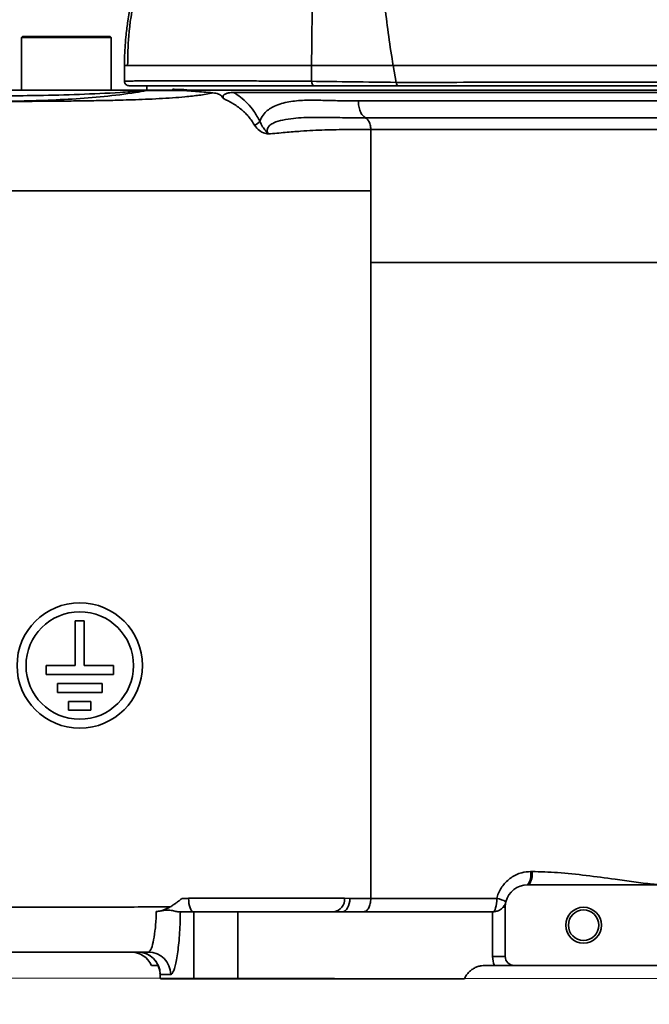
# Model space of a CAD drawing. Header units: millimetres. Extents: x -7686 to -856, y -458 to 6140.
# Tile 26 of 102: x -6025 to -5885, y 3369 to 3589. Entities that reach past the tile are written whole.
import ezdxf

# ---------------------------------------------------------------- set-up
doc = ezdxf.new("R2010")
doc.units = ezdxf.units.MM
doc.header["$LTSCALE"] = 5
doc.header["$PDSIZE"] = -1
doc.layers.add('细实线', color=1, linetype='Continuous', lineweight=20)
doc.dimstyles.new('安装', dxfattribs={"dimtxt": 6, "dimasz": 12, "dimexe": 7, "dimexo": 0.625, "dimtad": 1, "dimtoh": 1, "dimtxsty": 'Standard', "dimcen": 2.5, "dimclrd": 4, "dimclre": 4, "dimclrt": 3, "dimadec": 0, "dimazin": 0, "dimtfac": 1, "dimtmove": 0, "dimatfit": 3, "dimfxl": 1, "dimarcsym": 0})

# ---------------------------------------------------------------- blocks, each defined once
blk = doc.blocks.new('*D73')
at = {"layer": 'Defpoints', "color": 0, "linetype": 'Continuous', "transparency": 16777216}
for p in [(-5831.96, 3764.63), (-6092.75, 3374.82), (-5832.25, 3374.63)]:
    blk.add_point(p, dxfattribs=at)
at = {"layer": '细实线', "color": 4, "linetype": 'Continuous', "lineweight": -2, "transparency": 16777216}
for p, q in [((-5832.59, 3764.63), (-6099.46, 3764.82)), ((-6092.47, 3752.82), (-6092.74, 3386.82)), ((-5832.87, 3374.63), (-6099.75, 3374.82))]:
    blk.add_line(p, q, dxfattribs=at)
at = {"layer": '细实线', "color": 4, "linetype": 'Continuous', "transparency": 16777216}
for points in [[(-6094.47, 3752.82), (-6090.47, 3752.82), (-6092.46, 3764.82)], [(-6094.74, 3386.82), (-6090.74, 3386.82), (-6092.75, 3374.82)]]:
    blk.add_solid(points, dxfattribs=at)
at = {"layer": '细实线', "color": 3, "linetype": 'Continuous', "transparency": 16777216, "insert": (-6096.23, 3569.82), "char_height": 6, "attachment_point": 5, "rotation": 89.9582}
blk.add_mtext('390', dxfattribs=at)

msp = doc.modelspace()

# ---------------------------------------------------------------- linework, layer by layer
at = {"linetype": 'Continuous', "lineweight": 35}
for p, q in [((-6024.761, 3585.128), (-6024.961, 3584.928)), ((-6024.961, 3584.928), (-6024.961, 3573.328)), ((-6008.845, 3584.928), (-6024.961, 3584.928)), ((-6024.761, 3585.128), (-6008.968, 3585.128)), ((-6008.968, 3585.128), (-6005.161, 3585.128)), ((-6004.961, 3584.928), (-6008.845, 3584.928)), ((-6004.961, 3584.928), (-6005.161, 3585.128)), ((-6004.961, 3573.328), (-6004.961, 3584.928)), ((-5941.299, 3574.879), (-5941.961, 3578.628)), ((-5996.961, 3574.128), (-5996.961, 3573.328)), ((-6024.961, 3573.328), (-6024.761, 3573.128)), ((-6005.161, 3573.128), (-6004.961, 3573.328)), ((-5996.961, 3573.328), (-5996.932, 3573.328)), ((-5986.764, 3573.128), (-5767.502, 3573.128)), ((-5767.005, 3572.628), (-5977.597, 3572.628)), ((-6010.961, 3454.628), (-6012.961, 3454.628)), ((-6012.961, 3454.628), (-6012.961, 3444.628)), ((-6010.961, 3444.628), (-6010.961, 3454.628)), ((-6019.461, 3444.628), (-6019.461, 3442.628)), ((-6012.961, 3444.628), (-6019.461, 3444.628)), ((-6004.461, 3444.628), (-6010.961, 3444.628)), ((-6004.461, 3442.628), (-6004.461, 3444.628)), ((-6019.461, 3442.628), (-6004.461, 3442.628)), ((-6016.961, 3440.628), (-6016.961, 3438.628)), ((-6006.961, 3440.628), (-6016.961, 3440.628)), ((-6006.961, 3438.628), (-6006.961, 3440.628)), ((-6016.961, 3438.628), (-6006.961, 3438.628)), ((-6014.461, 3436.628), (-6014.461, 3434.628)), ((-6009.461, 3436.628), (-6014.461, 3436.628)), ((-6009.461, 3434.628), (-6009.461, 3436.628)), ((-6014.461, 3434.628), (-6009.461, 3434.628)), ((-5911.289, 3398.612), (-5911.007, 3398.612)), ((-5911.961, 3395.628), (-5911.671, 3395.628)), ((-5911.671, 3395.628), (-5881.961, 3395.628)), ((-5987.659, 3392.628), (-5952.846, 3392.628)), ((-5952.846, 3392.628), (-5951.647, 3392.57)), ((-5989.494, 3389.628), (-5986.473, 3389.628)), ((-5986.473, 3374.628), (-5986.473, 3389.628)), ((-5986.473, 3389.628), (-5976.663, 3389.628)), ((-5976.663, 3389.628), (-5976.663, 3374.628)), ((-5976.663, 3389.628), (-5919.789, 3389.628)), ((-5919.789, 3379.628), (-5919.789, 3389.628)), ((-5919.789, 3389.628), (-5919.707, 3389.628)), ((-5917.47, 3390.628), (-5916.961, 3390.628)), ((-5916.961, 3379.628), (-5916.961, 3390.628)), ((-5919.789, 3379.628), (-5916.961, 3379.628)), ((-5994.446, 3377.628), (-5995.961, 3377.628)), ((-5994.044, 3375.962), (-5994.015, 3375.628)), ((-5919.355, 3377.628), (-5921.505, 3377.628)), ((-5848.961, 3377.628), (-5914.961, 3377.628)), ((-5991.656, 3375.628), (-5994.015, 3375.628)), ((-5993.964, 3374.628), (-5986.473, 3374.628)), ((-5976.663, 3374.628), (-5986.473, 3374.628)), ((-5976.663, 3374.628), (-5926.089, 3374.628)), ((-5926.082, 3374.628), (-5926.089, 3374.628))]:
    msp.add_line(p, q, dxfattribs=at)
at = {"linetype": 'Continuous', "lineweight": 35, "flags": 128}
for points in [[(-5987.659, 3392.628), (-5987.638, 3392.043), (-5987.576, 3391.48), (-5987.475, 3390.962), (-5987.339, 3390.507), (-5987.174, 3390.134), (-5986.985, 3389.857), (-5986.779, 3389.686), (-5986.566, 3389.628)], [(-5951.647, 3392.57), (-5951.685, 3391.993), (-5951.784, 3391.44), (-5951.94, 3390.932), (-5952.148, 3390.487), (-5952.4, 3390.122), (-5952.687, 3389.851), (-5952.997, 3389.684), (-5953.32, 3389.628)], [(-5919.707, 3389.628), (-5919.539, 3389.685), (-5919.377, 3389.854), (-5919.228, 3390.129), (-5919.098, 3390.499), (-5918.99, 3390.95), (-5918.91, 3391.464), (-5918.86, 3392.023), (-5918.842, 3392.605)]]:
    msp.add_lwpolyline(points, dxfattribs=at)
at = {"linetype": 'Continuous', "lineweight": 35}
for centre, radius in [((-6011.961, 3444.628), 14), ((-6011.961, 3444.628), 12), ((-5899.461, 3386.628), 4), ((-5899.461, 3386.628), 3.4)]:
    msp.add_circle(centre, radius, dxfattribs=at)
at = {"color": 4}
msp.add_arc((-5831.961, 3764.628), 692.802, 310, 160, dxfattribs=at)
at = {"linetype": 'Continuous', "lineweight": 35}
for centre, radius, start, end in [((-5997.161, 3573.328), 0.2, 270, 0), ((-5996.59, 3571.21), 1.918, 90.00243, 102.47809), ((-5991.391, 3573.323), 0.195, 271.51046, 1.43473), ((-5974.334, 3568.385), 3.396, 294.88539, 319.83093), ((-5915.12, 3397.906), 3.895, 324.20222, 10.42878), ((-5914.869, 3397.906), 3.926, 324.54569, 10.35806), ((-5911.961, 3390.628), 5, 90, 165.52249), ((-5955.58, 3392.354), 2.747, 277.21653, 5.73925), ((-5920.224, 3385.503), 7.236, 61.77663, 78.99088), ((-5911.961, 3390.628), 5, 165.52249, 180), ((-6000.543, 3375.628), 5, 23.57818, 90), ((-5999.029, 3375.628), 5, 3.82192, 89.98633), ((-5999.006, 3375.638), 4.99, 359.88855, 89.88812), ((-5996.634, 3375.65), 4.979, 359.75335, 89.7512), ((-5914.961, 3379.628), 4.828, 180, 204.4698), ((-5914.961, 3379.628), 2, 180, 270)]:
    msp.add_arc(centre, radius, start, end, dxfattribs=at)
for points, knots in [([(-5982.776, 3633.992), (-5983.515, 3632.815), (-5986.251, 3628.455), (-5990.398, 3620.552), (-5994.637, 3611.08), (-5997.757, 3602.122), (-5999.873, 3593.807), (-6001.137, 3585.93), (-6001.23, 3580.837), (-6001.271, 3578.625)], [0, 0, 0, 0, 0.0709041, 0.2627487, 0.4547491, 0.5990829, 0.7437774, 0.8886856, 1, 1, 1, 1]), ([(-5985.443, 3629.558), (-5986.337, 3627.997), (-5988.434, 3624.338), (-5991.325, 3618.596), (-5994.053, 3612.599), (-5996.282, 3607.013), (-5998.074, 3601.828), (-5999.483, 3596.978), (-6000.514, 3592.602), (-6001.199, 3588.829), (-6001.603, 3585.773), (-6001.831, 3583.22), (-6001.95, 3580.919), (-6001.957, 3579.39), (-6001.961, 3578.628)], [0, 0, 0, 0, 0.09969925, 0.23363929, 0.3560944, 0.46470209, 0.56678225, 0.65997665, 0.74448977, 0.81576627, 0.87241285, 0.91526395, 0.95777578, 1, 1, 1, 1]), ([(-6001.961, 3578.628), (-6001.96, 3578.628), (-6001.958, 3578.628), (-6001.943, 3578.628), (-6001.921, 3578.628), (-6001.893, 3578.628), (-6001.861, 3578.628), (-6001.826, 3578.628), (-6001.742, 3578.628), (-6001.58, 3578.628), (-6001.271, 3578.628), (-6000.888, 3578.628), (-6000.252, 3578.628), (-5998.849, 3578.628), (-5995.986, 3578.628), (-5991.232, 3578.628), (-5986.224, 3578.628), (-5981.619, 3578.628), (-5977.875, 3578.628), (-5974.531, 3578.628), (-5971.718, 3578.628), (-5969.582, 3578.628), (-5967.316, 3578.628), (-5965.327, 3578.628), (-5963.514, 3578.628), (-5961.925, 3578.628), (-5960.784, 3578.628), (-5960.185, 3578.628)], [0, 0, 0, 0, 0.0108195, 0.0210083, 0.0305671, 0.0394965, 0.047797, 0.0554692, 0.0625136, 0.0955144, 0.1250254, 0.1570786, 0.1875373, 0.2500435, 0.3747643, 0.4999778, 0.6249449, 0.6866423, 0.7499573, 0.8124635, 0.8425528, 0.8749753, 0.9045648, 0.9374871, 0.9560902, 0.9769244, 1, 1, 1, 1]), ([(-5941.961, 3578.628), (-5942.768, 3578.628), (-5944.372, 3578.628), (-5946.744, 3578.628), (-5949.08, 3578.628), (-5951.38, 3578.628), (-5953.643, 3578.628), (-5956.607, 3578.628), (-5958.771, 3578.628), (-5960.185, 3578.628)], [0, 0, 0, 0, 0.125, 0.25, 0.375, 0.5, 0.625, 0.75, 1, 1, 1, 1]), ([(-5941.961, 3578.628), (-5938.266, 3578.628), (-5934.412, 3578.628), (-5926.439, 3578.628), (-5922.319, 3578.628), (-5913.879, 3578.628), (-5909.559, 3578.628), (-5900.794, 3578.628), (-5896.349, 3578.628), (-5887.418, 3578.628), (-5882.932, 3578.628), (-5874.002, 3578.628), (-5869.559, 3578.628), (-5860.795, 3578.628), (-5856.475, 3578.628), (-5848.03, 3578.628), (-5843.906, 3578.628), (-5839.91, 3578.628)], [0, 0, 0, 0, 0.125, 0.125, 0.25, 0.25, 0.375, 0.375, 0.5, 0.5, 0.625, 0.625, 0.75, 0.75, 0.875, 0.875, 1, 1, 1, 1]), ([(-6001.954, 3575.126), (-6001.943, 3575.123), (-6001.749, 3575.135), (-6001.135, 3575.158), (-6000.875, 3575.166), (-6000.237, 3575.18), (-5999.859, 3575.186), (-5998.551, 3575.204), (-5997.446, 3575.213), (-5995.762, 3575.22), (-5995.41, 3575.222), (-5994.676, 3575.224), (-5994.294, 3575.225), (-5993.111, 3575.227), (-5992.269, 3575.228), (-5989.587, 3575.232), (-5987.592, 3575.232), (-5983.191, 3575.225), (-5980.786, 3575.219), (-5976.865, 3575.206), (-5975.506, 3575.201), (-5972.68, 3575.189), (-5971.22, 3575.183), (-5968.213, 3575.168), (-5966.663, 3575.16), (-5964.279, 3575.148), (-5963.474, 3575.143), (-5962.251, 3575.137), (-5961.841, 3575.134), (-5961.015, 3575.13), (-5960.599, 3575.128), (-5960.182, 3575.126)], [0, 0, 0, 0, 0.125, 0.125, 0.1875, 0.1875, 0.25, 0.25, 0.375, 0.375, 0.40625, 0.40625, 0.4375, 0.4375, 0.5, 0.5, 0.625, 0.625, 0.75, 0.75, 0.8125, 0.8125, 0.875, 0.875, 0.9375, 0.9375, 0.96875, 0.96875, 0.984375, 0.984375, 1, 1, 1, 1]), ([(-6000.954, 3574.128), (-6001.216, 3574.128), (-6001.475, 3574.236), (-6001.846, 3574.605), (-6001.954, 3574.865), (-6001.954, 3575.126)], [0, 0, 0, 0, 0.5, 0.5, 1, 1, 1, 1]), ([(-5959.539, 3574.128), (-5959.952, 3574.128), (-5960.365, 3574.128), (-5961.183, 3574.128), (-5961.59, 3574.128), (-5962.802, 3574.128), (-5963.599, 3574.128), (-5965.959, 3574.128), (-5967.49, 3574.128), (-5970.467, 3574.128), (-5971.912, 3574.128), (-5974.717, 3574.128), (-5976.066, 3574.128), (-5979.957, 3574.128), (-5982.345, 3574.128), (-5986.712, 3574.128), (-5988.691, 3574.128), (-5991.352, 3574.128), (-5992.187, 3574.128), (-5993.361, 3574.128), (-5993.739, 3574.128), (-5994.468, 3574.128), (-5994.817, 3574.128), (-5996.487, 3574.128), (-5997.582, 3574.128), (-5998.878, 3574.128), (-5999.253, 3574.128), (-5999.885, 3574.128), (-6000.142, 3574.128), (-6000.751, 3574.128), (-6000.943, 3574.128), (-6000.954, 3574.128)], [0, 0, 0, 0, 0.015625, 0.015625, 0.03125, 0.03125, 0.0625, 0.0625, 0.125, 0.125, 0.1875, 0.1875, 0.25, 0.25, 0.375, 0.375, 0.5, 0.5, 0.5625, 0.5625, 0.59375, 0.59375, 0.625, 0.625, 0.75, 0.75, 0.8125, 0.8125, 0.875, 0.875, 1, 1, 1, 1]), ([(-5960.185, 3575.128), (-5957.239, 3575.083), (-5954.183, 3575.038), (-5947.874, 3574.954), (-5944.623, 3574.914), (-5941.299, 3574.88)], [0, 0, 0, 0, 0.5, 0.5, 1, 1, 1, 1]), ([(-5959.539, 3574.128), (-5959.707, 3574.128), (-5959.874, 3574.236), (-5960.113, 3574.605), (-5960.182, 3574.865), (-5960.182, 3575.126)], [0, 0, 0, 0, 0.5, 0.5, 1, 1, 1, 1]), ([(-5940.849, 3574.128), (-5944.139, 3574.128), (-5947.353, 3574.128), (-5953.597, 3574.128), (-5956.622, 3574.128), (-5959.541, 3574.128)], [0, 0, 0, 0, 0.5, 0.5, 1, 1, 1, 1]), ([(-5941.299, 3574.878), (-5941.178, 3574.878), (-5941.054, 3574.878), (-5940.81, 3574.878), (-5940.443, 3574.878), (-5939.584, 3574.878), (-5938.845, 3574.878), (-5937.364, 3574.879), (-5936.371, 3574.88), (-5933.375, 3574.882), (-5931.357, 3574.884), (-5925.237, 3574.89), (-5921.072, 3574.896), (-5912.569, 3574.908), (-5908.232, 3574.914), (-5902.698, 3574.923), (-5901.588, 3574.924), (-5899.37, 3574.928), (-5898.261, 3574.93), (-5894.933, 3574.935), (-5892.713, 3574.938), (-5886.051, 3574.949), (-5881.605, 3574.956), (-5872.706, 3574.971), (-5868.253, 3574.979), (-5861.566, 3574.992), (-5859.341, 3574.996), (-5854.923, 3575.006), (-5852.724, 3575.011), (-5848.363, 3575.024), (-5846.2, 3575.03), (-5842.981, 3575.043), (-5841.912, 3575.047), (-5840.314, 3575.054), (-5839.517, 3575.058), (-5838.589, 3575.063), (-5838.192, 3575.065), (-5837.927, 3575.067), (-5837.793, 3575.068), (-5837.663, 3575.068)], [0, 0, 0, 0, 0.0039063, 0.0039063, 0.0078125, 0.015625, 0.03125, 0.03125, 0.0625, 0.0625, 0.125, 0.125, 0.25, 0.25, 0.375, 0.375, 0.40625, 0.40625, 0.4375, 0.4375, 0.5, 0.5, 0.625, 0.625, 0.75, 0.75, 0.8125, 0.8125, 0.875, 0.875, 0.9375, 0.9375, 0.96875, 0.96875, 0.984375, 0.9921875, 0.9960938, 0.9960938, 1, 1, 1, 1]), ([(-5940.849, 3574.128), (-5940.951, 3574.128), (-5941.053, 3574.203), (-5941.215, 3574.473), (-5941.274, 3574.667), (-5941.299, 3574.88)], [0, 0, 0, 0, 0.5, 0.5, 1, 1, 1, 1]), ([(-5838.008, 3574.128), (-5842.206, 3574.128), (-5846.456, 3574.128), (-5852.923, 3574.128), (-5855.094, 3574.128), (-5858.373, 3574.128), (-5859.471, 3574.128), (-5861.673, 3574.128), (-5862.779, 3574.128), (-5868.312, 3574.128), (-5872.734, 3574.128), (-5881.571, 3574.128), (-5885.986, 3574.128), (-5892.602, 3574.128), (-5894.806, 3574.128), (-5898.111, 3574.128), (-5899.213, 3574.128), (-5901.415, 3574.128), (-5902.517, 3574.128), (-5908.013, 3574.128), (-5912.32, 3574.128), (-5924.985, 3574.128), (-5933.087, 3574.128), (-5940.848, 3574.128)], [0, 0, 0, 0, 0.125, 0.125, 0.1875, 0.1875, 0.21875, 0.21875, 0.25, 0.25, 0.375, 0.375, 0.5, 0.5, 0.5625, 0.5625, 0.59375, 0.59375, 0.625, 0.625, 0.75, 0.75, 1, 1, 1, 1]), ([(-6031.961, 3570.628), (-6030.566, 3570.628), (-6027.794, 3570.628), (-6023.634, 3570.636), (-6019.512, 3570.658), (-6015.383, 3570.694), (-6011.336, 3570.745), (-6007.181, 3570.81), (-6003.525, 3570.889), (-6000.179, 3570.986), (-5997.273, 3571.092), (-5994.253, 3571.235), (-5991.31, 3571.416), (-5988.828, 3571.615), (-5986.865, 3571.813), (-5985.292, 3572.006), (-5983.771, 3572.224), (-5982.741, 3572.434), (-5982.235, 3572.537)], [0, 0, 0, 0, 0.0839636, 0.1669613, 0.2505413, 0.3321689, 0.4156452, 0.4943208, 0.5824105, 0.635842, 0.6958966, 0.75759, 0.8178672, 0.8735035, 0.9074753, 0.9367228, 0.9689202, 1, 1, 1, 1]), ([(-5997.004, 3573.083), (-5997.029, 3573.081), (-5997.063, 3573.077), (-5997.21, 3573.063), (-5997.671, 3573.019), (-5999.596, 3572.849), (-6004.481, 3572.514), (-6012.051, 3572.179), (-6020.402, 3571.936), (-6025.705, 3571.899), (-6027.956, 3571.883)], [0, 0, 0, 0, 0.0046852, 0.0067522, 0.0189322, 0.0545961, 0.1970848, 0.4901427, 0.7836797, 1, 1, 1, 1]), ([(-6027.95, 3573.128), (-6025.692, 3573.128), (-6020.352, 3573.128), (-6011.935, 3573.128), (-6005.004, 3573.128), (-6000.422, 3573.128), (-5998.496, 3573.128), (-5997.253, 3573.128), (-5996.726, 3573.128), (-5996.629, 3573.128), (-5996.59, 3573.128)], [0, 0, 0, 0, 0.2110456, 0.4990632, 0.7866719, 0.8596304, 0.9322435, 0.9725415, 0.9888196, 1, 1, 1, 1]), ([(-5997.004, 3573.083), (-5997.025, 3573.078), (-5997.847, 3572.904), (-6001.012, 3572.346), (-6006.54, 3571.685), (-6016.03, 3570.933), (-6023.175, 3570.756), (-6027.947, 3570.637)], [0, 0, 0, 0, 0.0020527, 0.0811351, 0.3101448, 0.5392639, 1, 1, 1, 1]), ([(-5988.479, 3573.048), (-5988.923, 3573.05), (-5990.523, 3573.059), (-5992.965, 3573.071), (-5995.401, 3573.079), (-5996.504, 3573.082), (-5997.004, 3573.083)], [0, 0, 0, 0, 0.1190684, 0.4289996, 0.7406515, 1, 1, 1, 1]), ([(-5996.59, 3573.128), (-5995.92, 3573.128), (-5994.575, 3573.128), (-5992.452, 3573.128), (-5991.386, 3573.128)], [0, 0, 0, 0, 0.49774924, 1, 1, 1, 1]), ([(-5988.479, 3573.048), (-5988.824, 3573.064), (-5989.727, 3573.106), (-5990.677, 3573.126), (-5991.268, 3573.128), (-5991.386, 3573.128)], [0, 0, 0, 0, 0.3316669, 0.8663339, 1, 1, 1, 1]), ([(-5991.196, 3573.328), (-5991.08, 3573.328), (-5990.501, 3573.326), (-5989.124, 3573.295), (-5987.653, 3573.191), (-5986.764, 3573.128)], [0, 0, 0, 0, 0.0900132, 0.4501337, 1, 1, 1, 1]), ([(-5987.779, 3573.02), (-5987.833, 3573.022), (-5988.015, 3573.029), (-5988.23, 3573.038), (-5988.408, 3573.045), (-5988.461, 3573.047), (-5988.479, 3573.048)], [0, 0, 0, 0, 0.2317668, 0.7675493, 0.9249652, 1, 1, 1, 1]), ([(-5986.764, 3573.128), (-5986.819, 3573.128), (-5987.094, 3573.128), (-5987.402, 3573.123), (-5987.698, 3573.106), (-5987.791, 3573.099), (-5987.856, 3573.091), (-5987.889, 3573.085), (-5987.905, 3573.082), (-5987.913, 3573.079), (-5987.919, 3573.077), (-5987.923, 3573.076), (-5987.926, 3573.074), (-5987.928, 3573.073), (-5987.931, 3573.072), (-5987.932, 3573.071), (-5987.933, 3573.069), (-5987.934, 3573.068), (-5987.934, 3573.067), (-5987.935, 3573.064), (-5987.932, 3573.058), (-5987.909, 3573.046), (-5987.856, 3573.033), (-5987.805, 3573.025), (-5987.779, 3573.02)], [0, 0, 0, 0, 0.1209314, 0.6046686, 0.6879318, 0.7656702, 0.8039541, 0.8230497, 0.8294288, 0.8337867, 0.8367544, 0.8387829, 0.8401823, 0.8416254, 0.8421823, 0.8427446, 0.843122, 0.8434993, 0.8440564, 0.8451328, 0.8491104, 0.8648782, 0.9276823, 1, 1, 1, 1]), ([(-5982.235, 3572.537), (-5982.586, 3572.568), (-5984.304, 3572.718), (-5986.153, 3572.877), (-5987.519, 3572.997), (-5987.779, 3573.02)], [0, 0, 0, 0, 0.17171603, 0.8423225, 1, 1, 1, 1]), ([(-5979.843, 3571.242), (-5980.037, 3571.528), (-5980.431, 3572.109), (-5981.349, 3572.436), (-5982.003, 3572.511), (-5982.235, 3572.537)], [0, 0, 0, 0, 0.3829783, 0.780754, 1, 1, 1, 1]), ([(-5979.843, 3571.242), (-5979.887, 3571.342), (-5979.948, 3571.481), (-5979.966, 3571.7), (-5979.943, 3571.838), (-5979.877, 3571.965), (-5979.806, 3572.055), (-5979.706, 3572.145), (-5979.559, 3572.244), (-5979.202, 3572.415), (-5978.502, 3572.589), (-5977.959, 3572.613), (-5977.597, 3572.628)], [0, 0, 0, 0, 0.16063222, 0.22349405, 0.28675385, 0.31217164, 0.33785024, 0.36027863, 0.38967383, 0.44433771, 0.63059673, 1, 1, 1, 1]), ([(-5977.597, 3572.628), (-5977.081, 3572.293), (-5976.042, 3571.62), (-5974.505, 3570.218), (-5973.006, 3568.479), (-5972.165, 3566.964), (-5971.739, 3566.195)], [0, 0, 0, 0, 0.2441928, 0.4915822, 0.7420952, 1, 1, 1, 1]), ([(-5972.905, 3565.305), (-5973.11, 3565.64), (-5973.522, 3566.312), (-5974.227, 3567.206), (-5974.984, 3568.021), (-5975.841, 3568.801), (-5976.784, 3569.527), (-5978.154, 3570.429), (-5979.166, 3570.916), (-5979.843, 3571.242)], [0, 0, 0, 0, 0.1085512, 0.2182042, 0.3307234, 0.4439879, 0.5813933, 0.7195437, 1, 1, 1, 1]), ([(-5971.739, 3566.195), (-5971.643, 3566.428), (-5971.333, 3567.182), (-5970.601, 3568.151), (-5969.587, 3568.996), (-5967.859, 3569.907), (-5965.29, 3570.625), (-5961.818, 3570.934), (-5958.19, 3570.878), (-5954.2, 3570.771), (-5951.329, 3570.772), (-5949.771, 3570.772)], [0, 0, 0, 0, 0.0263538, 0.0852331, 0.1399794, 0.1948806, 0.3488104, 0.5038564, 0.6600828, 0.8156315, 1, 1, 1, 1]), ([(-5949.771, 3570.772), (-5948.254, 3570.773), (-5944.129, 3570.774), (-5937.015, 3570.777), (-5928.314, 3570.78), (-5919.17, 3570.782), (-5909.778, 3570.785), (-5900.258, 3570.787), (-5890.633, 3570.789), (-5880.83, 3570.789), (-5871.058, 3570.788), (-5861.433, 3570.786), (-5851.975, 3570.784), (-5842.618, 3570.782), (-5833.566, 3570.779), (-5824.923, 3570.776), (-5816.698, 3570.773), (-5808.841, 3570.771), (-5801.531, 3570.767), (-5794.843, 3570.765), (-5788.779, 3570.762), (-5783.308, 3570.759), (-5778.563, 3570.757), (-5774.586, 3570.755), (-5771.365, 3570.755), (-5768.899, 3570.754), (-5767.749, 3570.755), (-5767.319, 3570.755), (-5767.292, 3570.755)], [0, 0, 0, 0, 0.0231841, 0.0630479, 0.1031886, 0.1442021, 0.1855173, 0.2253812, 0.2655218, 0.3065354, 0.3478507, 0.3877145, 0.4278552, 0.4688688, 0.510184, 0.5500479, 0.5901885, 0.6312021, 0.6725173, 0.7123812, 0.7525218, 0.7935354, 0.8348506, 0.8747144, 0.9148551, 0.9558686, 0.9971839, 1, 1, 1, 1]), ([(-5969.856, 3563.358), (-5969.861, 3563.359), (-5969.871, 3563.36), (-5969.947, 3563.368), (-5970.21, 3563.4), (-5970.9, 3563.542), (-5972.005, 3564.094), (-5972.582, 3564.87), (-5972.905, 3565.305)], [0, 0, 0, 0, 0.0036175, 0.0079605, 0.0593773, 0.2100913, 0.5568981, 1, 1, 1, 1]), ([(-5971.739, 3566.195), (-5971.554, 3565.778), (-5971.216, 3565.015), (-5970.558, 3564.2), (-5970.193, 3563.729), (-5970.004, 3563.51), (-5969.921, 3563.422), (-5969.859, 3563.361), (-5969.856, 3563.358)], [0, 0, 0, 0, 0.4041708, 0.740672, 0.8915186, 0.9216958, 0.9965643, 1, 1, 1, 1]), ([(-5948.162, 3566.976), (-5949.679, 3566.973), (-5952.813, 3566.966), (-5957.32, 3567.072), (-5961.915, 3567.075), (-5965.714, 3566.701), (-5968.309, 3566.073), (-5969.359, 3565.46), (-5969.801, 3565.004), (-5970.015, 3564.646), (-5970.114, 3564.274), (-5970.103, 3563.914), (-5970.006, 3563.604), (-5969.902, 3563.432), (-5969.856, 3563.358)], [0, 0, 0, 0, 0.1904522, 0.3933616, 0.5962265, 0.7983069, 0.8846031, 0.9234687, 0.940192, 0.9553442, 0.9673598, 0.9785973, 0.9907316, 1, 1, 1, 1]), ([(-5770.224, 3566.968), (-5770.704, 3566.968), (-5771.668, 3566.968), (-5774.043, 3566.968), (-5777.114, 3566.968), (-5780.945, 3566.969), (-5785.483, 3566.97), (-5790.734, 3566.971), (-5796.701, 3566.972), (-5803.271, 3566.973), (-5810.351, 3566.975), (-5817.911, 3566.976), (-5826.02, 3566.977), (-5834.514, 3566.979), (-5843.282, 3566.98), (-5852.298, 3566.981), (-5861.633, 3566.982), (-5871.094, 3566.982), (-5880.563, 3566.983), (-5890.018, 3566.983), (-5899.529, 3566.982), (-5908.893, 3566.981), (-5917.998, 3566.98), (-5926.834, 3566.979), (-5935.447, 3566.978), (-5942.558, 3566.977), (-5946.68, 3566.976), (-5948.162, 3566.976)], [0, 0, 0, 0, 0.03895405, 0.07816297, 0.11817246, 0.15845803, 0.19865057, 0.23912258, 0.28047596, 0.32213354, 0.36231964, 0.40278451, 0.44412923, 0.48577789, 0.52595756, 0.5664161, 0.60775368, 0.64939515, 0.68957458, 0.73003108, 0.77136279, 0.81299782, 0.85318034, 0.8936414, 0.93498166, 0.9766255, 1, 1, 1, 1]), ([(-5948.162, 3566.976), (-5948.131, 3566.958), (-5947.895, 3566.816), (-5947.491, 3566.373), (-5947.079, 3565.453), (-5947, 3564.711), (-5946.961, 3564.339)], [0, 0, 0, 0, 0.0467501, 0.3645001, 0.68225, 1, 1, 1, 1]), ([(-5946.961, 3564.339), (-5948.701, 3564.345), (-5952.214, 3564.356), (-5957.221, 3564.287), (-5961.828, 3564.057), (-5966.055, 3563.692), (-5968.581, 3563.47), (-5969.856, 3563.358)], [0, 0, 0, 0, 0.234976, 0.474205, 0.7139928, 0.8555237, 1, 1, 1, 1]), ([(-5946.961, 3564.339), (-5946.961, 3563.886), (-5946.961, 3563.007), (-5946.961, 3561.713), (-5946.961, 3560.423), (-5946.961, 3559.084), (-5946.96, 3557.723), (-5946.962, 3556.478), (-5946.961, 3555.3), (-5946.96, 3553.901), (-5946.96, 3552.323), (-5946.96, 3551.144), (-5946.961, 3550.628)], [0, 0, 0, 0, 0.0976102, 0.1893435, 0.279627, 0.3773087, 0.4812622, 0.577948, 0.6514851, 0.7412789, 0.8869402, 1, 1, 1, 1]), ([(-5772.234, 3564.303), (-5772.841, 3564.303), (-5774.061, 3564.301), (-5777.094, 3564.303), (-5780.737, 3564.305), (-5784.89, 3564.309), (-5789.776, 3564.314), (-5795.326, 3564.32), (-5801.434, 3564.326), (-5808.094, 3564.332), (-5815.347, 3564.338), (-5823.082, 3564.344), (-5831.163, 3564.35), (-5839.6, 3564.356), (-5848.422, 3564.362), (-5857.488, 3564.366), (-5866.645, 3564.371), (-5875.91, 3564.375), (-5885.307, 3564.375), (-5894.688, 3564.372), (-5903.897, 3564.368), (-5912.961, 3564.363), (-5921.889, 3564.358), (-5929.542, 3564.353), (-5936.063, 3564.348), (-5941.563, 3564.344), (-5945.159, 3564.341), (-5946.961, 3564.339)], [0, 0, 0, 0, 0.0484624, 0.0974195, 0.1377455, 0.1780718, 0.2195733, 0.2610748, 0.3013379, 0.3416008, 0.3830298, 0.4244586, 0.4647781, 0.5050976, 0.5465866, 0.5880756, 0.6284379, 0.6688004, 0.71033, 0.7518594, 0.7923177, 0.832776, 0.8744165, 0.9160568, 0.9423503, 0.9711242, 1, 1, 1, 1]), ([(-5946.961, 3550.628), (-5948.088, 3550.628), (-5950.281, 3550.629), (-5953.52, 3550.628), (-5956.779, 3550.628), (-5960.138, 3550.628), (-5963.501, 3550.628), (-5966.853, 3550.628), (-5970.273, 3550.63), (-5973.372, 3550.628), (-5976.122, 3550.628), (-5978.439, 3550.628), (-5980.797, 3550.628), (-5983.207, 3550.629), (-5986.247, 3550.628), (-5990.172, 3550.629), (-5994.688, 3550.628), (-5999.242, 3550.628), (-6003.54, 3550.628), (-6007.821, 3550.628), (-6011.623, 3550.628), (-6014.933, 3550.628), (-6017.812, 3550.628), (-6020.6, 3550.628), (-6023.441, 3550.628), (-6026.095, 3550.629), (-6028.968, 3550.627), (-6030.861, 3550.628), (-6031.961, 3550.628)], [0, 0, 0, 0, 0.0475401, 0.092494, 0.1380805, 0.1832495, 0.2263893, 0.2648242, 0.3032661, 0.3443067, 0.3694914, 0.3959718, 0.4224401, 0.4492108, 0.4776219, 0.5256848, 0.58282, 0.6315079, 0.6806509, 0.7286373, 0.7763191, 0.8090745, 0.8403436, 0.8734534, 0.9031155, 0.9361494, 0.9629376, 1, 1, 1, 1]), ([(-5946.961, 3550.628), (-5946.961, 3548.865), (-5946.961, 3545.339), (-5946.961, 3539.975), (-5946.961, 3536.41), (-5946.961, 3534.628)], [0, 0, 0, 0, 0.3333511, 0.6667281, 1, 1, 1, 1]), ([(-5805.227, 3534.628), (-5807.826, 3534.628), (-5813.024, 3534.628), (-5821.665, 3534.628), (-5830.819, 3534.628), (-5840.467, 3534.628), (-5850.501, 3534.628), (-5860.83, 3534.628), (-5871.351, 3534.628), (-5881.961, 3534.628), (-5892.57, 3534.628), (-5903.091, 3534.628), (-5913.419, 3534.628), (-5922.955, 3534.628), (-5931.652, 3534.628), (-5939.56, 3534.628), (-5944.494, 3534.628), (-5946.961, 3534.628)], [0, 0, 0, 0, 0.0686754, 0.1373505, 0.2060264, 0.2747037, 0.343476, 0.4122498, 0.4810261, 0.5498115, 0.618597, 0.6873733, 0.7561471, 0.8249193, 0.8832805, 0.9416408, 1, 1, 1, 1]), ([(-5946.961, 3392.577), (-5946.961, 3414.257), (-5946.961, 3461.608), (-5946.961, 3508.958), (-5946.961, 3534.628)], [0, 0, 0, 0, 0.4578537, 1, 1, 1, 1]), ([(-5918.842, 3392.605), (-5918.79, 3392.794), (-5918.508, 3393.812), (-5917.597, 3395.545), (-5915.716, 3397.364), (-5913.505, 3398.437), (-5911.958, 3398.559), (-5911.289, 3398.612)], [0, 0, 0, 0, 0.055923, 0.3010854, 0.5491429, 0.8048614, 1, 1, 1, 1]), ([(-5911.007, 3398.612), (-5909.097, 3398.558), (-5905.066, 3398.445), (-5898.867, 3397.754), (-5891.805, 3396.807), (-5886.356, 3396.009), (-5882.901, 3395.7), (-5882.198, 3395.646), (-5882.011, 3395.632), (-5881.961, 3395.628)], [0, 0, 0, 0, 0.19892574, 0.42000081, 0.64114871, 0.92815201, 0.98087388, 0.99484026, 1, 1, 1, 1]), ([(-5991.755, 3390.731), (-5991.529, 3390.869), (-5991.076, 3391.146), (-5990.426, 3391.608), (-5989.787, 3392.089), (-5989.363, 3392.422), (-5989.15, 3392.59), (-5989.146, 3392.592)], [0, 0, 0, 0, 0.2478422, 0.4963771, 0.745966, 0.9956604, 1, 1, 1, 1]), ([(-5989.146, 3392.592), (-5989.081, 3392.594), (-5988.661, 3392.604), (-5988.158, 3392.616), (-5987.742, 3392.626), (-5987.659, 3392.628)], [0, 0, 0, 0, 0.1292267, 0.8265823, 1, 1, 1, 1]), ([(-5951.647, 3392.57), (-5950.094, 3392.572), (-5948.54, 3392.575), (-5946.961, 3392.577), (-5946.961, 3392.577)], [0, 0, 0, 0, 0.9999893, 1, 1, 1, 1]), ([(-5946.961, 3392.577), (-5945.254, 3392.579), (-5940.052, 3392.585), (-5930.819, 3392.594), (-5922.978, 3392.602), (-5918.924, 3392.605), (-5918.842, 3392.605)], [0, 0, 0, 0, 0.1936221, 0.5902645, 0.9916581, 1, 1, 1, 1]), ([(-5917.47, 3390.628), (-5917.328, 3390.808), (-5917.124, 3391.066), (-5916.941, 3391.455), (-5916.852, 3391.695), (-5916.814, 3391.834), (-5916.802, 3391.878)], [0, 0, 0, 0, 0.5247948, 0.7494384, 0.919348, 1, 1, 1, 1]), ([(-6031.961, 3390.628), (-6027.649, 3390.628), (-6019.024, 3390.629), (-6005.604, 3390.654), (-5996.531, 3390.704), (-5991.755, 3390.731)], [0, 0, 0, 0, 0.3212112, 0.6426515, 1, 1, 1, 1]), ([(-5996.613, 3380.628), (-5996.436, 3380.739), (-5996.084, 3380.961), (-5995.558, 3382.688), (-5995.132, 3385.228), (-5994.931, 3387.729), (-5994.883, 3389.239), (-5994.875, 3389.642), (-5994.875, 3389.65)], [0, 0, 0, 0, 0.2293518, 0.4587447, 0.6881328, 0.9170975, 0.9985353, 1, 1, 1, 1]), ([(-5994.875, 3389.65), (-5994.523, 3389.702), (-5993.808, 3389.809), (-5992.946, 3390.13), (-5992.262, 3390.446), (-5991.924, 3390.636), (-5991.755, 3390.731)], [0, 0, 0, 0, 0.3207965, 0.6502612, 0.8247873, 1, 1, 1, 1]), ([(-5990.061, 3389.628), (-5990.349, 3389.683), (-5990.9, 3389.786), (-5992.136, 3390.093), (-5993.489, 3389.873), (-5994.431, 3389.721), (-5994.875, 3389.65)], [0, 0, 0, 0, 0.26482096, 0.50656453, 0.76757518, 1, 1, 1, 1]), ([(-5989.494, 3389.628), (-5989.507, 3388.867), (-5989.536, 3387.278), (-5989.655, 3384.929), (-5989.834, 3382.676), (-5990.069, 3380.628), (-5990.344, 3378.883), (-5990.654, 3377.455), (-5990.981, 3376.422), (-5991.321, 3375.754), (-5991.543, 3375.671), (-5991.656, 3375.628)], [0, 0, 0, 0, 0.1022666, 0.2132951, 0.3275106, 0.438327, 0.5523526, 0.6627628, 0.7764019, 0.8865736, 1, 1, 1, 1]), ([(-5990.061, 3389.628), (-5989.916, 3389.628), (-5989.659, 3389.628), (-5989.544, 3389.628), (-5989.494, 3389.628)], [0, 0, 0, 0, 0.5630619, 1, 1, 1, 1]), ([(-5919.707, 3389.628), (-5919.437, 3389.65), (-5918.901, 3389.693), (-5918.113, 3390.041), (-5917.683, 3390.393), (-5917.478, 3390.62), (-5917.47, 3390.628)], [0, 0, 0, 0, 0.2888132, 0.5761887, 0.9853597, 1, 1, 1, 1]), ([(-5996.613, 3380.628), (-5999.98, 3380.628), (-6007.536, 3380.628), (-6019.333, 3380.628), (-6027.75, 3380.628), (-6031.961, 3380.628)], [0, 0, 0, 0, 0.2865351, 0.6430332, 1, 1, 1, 1]), ([(-5926.089, 3374.628), (-5925.965, 3374.877), (-5925.716, 3375.381), (-5925.189, 3376.042), (-5924.563, 3376.615), (-5923.853, 3377.07), (-5923.07, 3377.401), (-5922.281, 3377.595), (-5921.751, 3377.618), (-5921.505, 3377.628)], [0, 0, 0, 0, 0.143417, 0.2909934, 0.4344103, 0.5819856, 0.7254131, 0.8729994, 1, 1, 1, 1]), ([(-5914.961, 3377.628), (-5915.065, 3377.628), (-5915.483, 3377.628), (-5916.364, 3377.628), (-5917.635, 3377.628), (-5918.858, 3377.628), (-5919.355, 3377.628)], [0, 0, 0, 0, 0.06388199, 0.25609915, 0.69730407, 1, 1, 1, 1]), ([(-5994.015, 3375.628), (-5994.008, 3375.512), (-5993.988, 3375.198), (-5993.973, 3374.848), (-5993.964, 3374.628)], [0, 0, 0, 0, 0.3694915, 1, 1, 1, 1])]:
    msp.add_open_spline(points, degree=3, knots=knots, dxfattribs=at)
for points in [[(-5960.016, 3591.628), (-5960.127, 3587.296), (-5960.184, 3582.962), (-5960.185, 3578.628)], [(-5941.961, 3578.628), (-5942.72, 3582.931), (-5943.324, 3587.268), (-5943.771, 3591.628)], [(-6001.954, 3575.126), (-6001.956, 3576.293), (-6001.959, 3577.46), (-6001.961, 3578.628)], [(-5960.182, 3575.127), (-5960.184, 3576.294), (-5960.185, 3577.461), (-5960.185, 3578.628)], [(-5949.772, 3570.772), (-5949.749, 3570.355), (-5949.705, 3569.521), (-5949.354, 3568.397), (-5948.838, 3567.477), (-5948.387, 3567.143), (-5948.162, 3566.976)], [(-5946.961, 3392.577), (-5946.988, 3392.189), (-5947.042, 3391.413), (-5947.416, 3390.44), (-5947.944, 3389.76), (-5948.36, 3389.672), (-5948.569, 3389.628)]]:
    msp.add_open_spline(points, degree=3, dxfattribs=at)

# ---------------------------------------------------------------- dimensions: what is measured, and where the dimension line sits
at = {"layer": '细实线', "color": 1, "linetype": 'Continuous'}
dim = msp.add_aligned_dim(p1=(-5831.961, 3764.628), p2=(-5832.245, 3374.628), distance=-260.503, dimstyle='安装', dxfattribs=at)
dim.commit()
dim.dimension.update_dxf_attribs({"geometry": '*D73', "text_midpoint": (-6096.231, 3569.821)})

doc.saveas('drawing.dxf')
